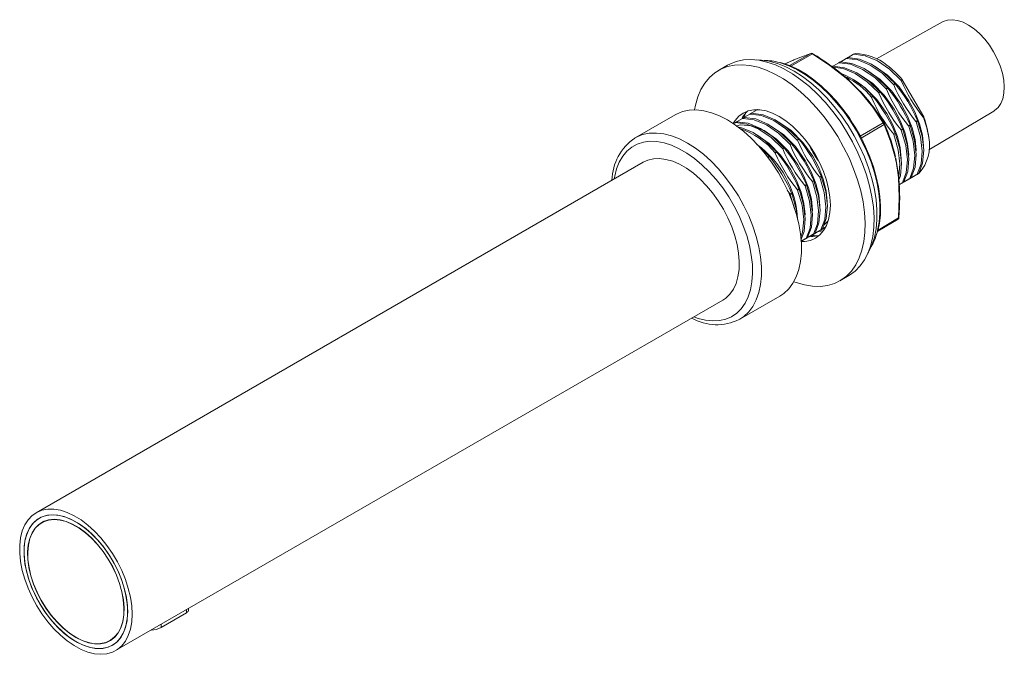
# Model space of a CAD drawing. Header units: millimetres. Extents: x 41 to 196, y 14 to 277.
# Tile 9 of 9: x 118 to 196, y 220 to 271. Entities that reach past the tile are written whole.
import ezdxf

# ---------------------------------------------------------------- set-up
doc = ezdxf.new("R2010")
doc.units = ezdxf.units.MM

msp = doc.modelspace()

# ---------------------------------------------------------------- linework, layer by layer
at = {"color": 7, "linetype": 'Continuous', "lineweight": 15}
for p, q in [((191.1711, 270.6041), (185.9254, 267.6648)), ((184.1039, 268.0311), (183.6748, 267.7833)), ((184.1039, 268.0311), (184.2256, 268.1014)), ((184.124, 268.0372), (184.1039, 268.0311)), ((184.124, 268.0372), (184.2419, 268.1052)), ((184.2256, 268.1014), (184.2419, 268.1052)), ((179.2402, 267.5374), (178.5912, 267.2582)), ((179.2444, 267.5395), (178.5954, 267.2603)), ((179.2638, 267.5475), (179.2402, 267.5374)), ((179.2402, 267.5374), (179.2444, 267.5395)), ((179.2644, 267.5464), (179.2446, 267.5387)), ((182.9254, 267.3508), (182.4963, 267.103)), ((182.9254, 267.3508), (183.0471, 267.421)), ((182.9455, 267.3568), (182.9254, 267.3508)), ((182.9455, 267.3568), (183.0634, 267.4249)), ((183.0471, 267.421), (183.0634, 267.4249)), ((183.5147, 267.6909), (183.0855, 267.4431)), ((183.5147, 267.6909), (183.6364, 267.7612)), ((183.5348, 267.697), (183.5147, 267.6909)), ((183.5348, 267.697), (183.6526, 267.7651)), ((183.6364, 267.7612), (183.6526, 267.7651)), ((174.0633, 267.1612), (173.3562, 266.753)), ((182.3992, 267.047), (182.4579, 267.0809)), ((182.4579, 267.0809), (182.4741, 267.0847)), ((183.5498, 266.1401), (183.4911, 266.1908)), ((184.5012, 265.1861), (183.6864, 265.9785)), ((184.5321, 265.1909), (183.7172, 265.9834)), ((187.2861, 265.6342), (187.404, 265.7022)), ((187.3024, 265.6083), (187.4241, 265.6785)), ((187.404, 265.7022), (187.4241, 265.6785)), ((187.8754, 265.9744), (187.9635, 266.0252)), ((187.8917, 265.9484), (187.8754, 265.9744)), ((187.8917, 265.9484), (187.9811, 266.0001)), ((189.6834, 263.0516), (187.9811, 266.0001)), ((184.7589, 264.9583), (184.6961, 265.0254)), ((186.1076, 264.9538), (186.2255, 265.0219)), ((186.1239, 264.9279), (186.1076, 264.9538)), ((186.1239, 264.9279), (186.2456, 264.9982)), ((186.2255, 265.0219), (186.2456, 264.9982)), ((186.6969, 265.294), (186.8147, 265.362)), ((186.7132, 265.2681), (186.6969, 265.294)), ((186.7132, 265.2681), (186.8349, 265.3384)), ((186.8147, 265.362), (186.8349, 265.3384)), ((187.3024, 265.6083), (187.2861, 265.6342)), ((185.5184, 264.6137), (185.6362, 264.6817)), ((185.5346, 264.5878), (185.5184, 264.6137)), ((185.5346, 264.5878), (185.6563, 264.658)), ((185.6362, 264.6817), (185.6563, 264.658)), ((175.8544, 263.2687), (175.976, 263.339)), ((175.8744, 263.2748), (175.9923, 263.3428)), ((175.976, 263.339), (175.9923, 263.3428)), ((176.4436, 263.6089), (176.0145, 263.3611)), ((176.4436, 263.6089), (176.4769, 263.6281)), ((176.4637, 263.615), (176.4436, 263.6089)), ((176.5303, 263.6063), (176.4637, 263.615)), ((190.0841, 260.4302), (195.2659, 263.5109)), ((169.898, 263.2171), (166.716, 261.3802)), ((174.6758, 262.5884), (174.5092, 262.4921)), ((174.6758, 262.5884), (174.7975, 262.6586)), ((174.6959, 262.5945), (174.6758, 262.5884)), ((174.6959, 262.5945), (174.8138, 262.6625)), ((174.7975, 262.6586), (174.8138, 262.6625)), ((174.836, 262.6807), (174.798, 262.6588)), ((175.2651, 262.9286), (174.8359, 262.6808)), ((175.2651, 262.9286), (175.3868, 262.9988)), ((175.2852, 262.9346), (175.2651, 262.9286)), ((175.2852, 262.9346), (175.403, 263.0027)), ((175.3868, 262.9988), (175.403, 263.0027)), ((175.8544, 263.2687), (175.4252, 263.0209)), ((175.8744, 263.2748), (175.8544, 263.2687)), ((184.6182, 261.5149), (186.4619, 262.5813)), ((186.5261, 262.5646), (186.524, 262.5682)), ((186.5251, 262.5664), (186.5241, 262.5683)), ((189.0619, 262.6929), (189.1836, 262.7631)), ((189.0773, 262.6664), (189.0619, 262.6929)), ((189.0773, 262.6664), (189.1951, 262.7344)), ((189.1836, 262.7631), (189.1951, 262.7344)), ((189.6512, 263.033), (189.6834, 263.0516)), ((189.6665, 263.0066), (189.6512, 263.033)), ((189.6665, 263.0066), (189.6963, 263.0238)), ((186.5393, 262.434), (184.6956, 261.3676)), ((187.2942, 261.6724), (187.4159, 261.7426)), ((187.4159, 261.7426), (187.4274, 261.7139)), ((187.8834, 262.0125), (188.0051, 262.0828)), ((187.8988, 261.9861), (187.8834, 262.0125)), ((187.8988, 261.9861), (188.0166, 262.0541)), ((188.0051, 262.0828), (188.0166, 262.0541)), ((188.4727, 262.3527), (188.5944, 262.423)), ((188.488, 262.3262), (188.4727, 262.3527)), ((188.488, 262.3262), (188.6059, 262.3943)), ((188.5944, 262.423), (188.6059, 262.3943)), ((179.0366, 260.8718), (179.1544, 260.9398)), ((179.1544, 260.9398), (179.1745, 260.9161)), ((179.6258, 261.212), (179.7437, 261.28)), ((179.6421, 261.1861), (179.6258, 261.212)), ((179.6421, 261.1861), (179.7638, 261.2563)), ((179.7437, 261.28), (179.7638, 261.2563)), ((187.3095, 261.6459), (187.2942, 261.6724)), ((187.3095, 261.6459), (187.4274, 261.7139)), ((177.858, 260.1915), (177.9759, 260.2595)), ((177.8743, 260.1656), (177.858, 260.1915)), ((177.8743, 260.1656), (177.996, 260.2358)), ((177.9759, 260.2595), (177.996, 260.2358)), ((178.4473, 260.5316), (178.5652, 260.5997)), ((178.4636, 260.5057), (178.4473, 260.5316)), ((178.4636, 260.5057), (178.5853, 260.576)), ((178.5652, 260.5997), (178.5853, 260.576)), ((179.0528, 260.8459), (179.0366, 260.8718)), ((179.0528, 260.8459), (179.1745, 260.9161)), ((167.3624, 259.444), (119.0434, 231.55)), ((177.3866, 259.9193), (177.4068, 259.8956)), ((187.6461, 258.4521), (187.4802, 259.5238)), ((187.6653, 258.4783), (187.4994, 259.55)), ((180.8124, 257.9305), (180.9341, 258.0007)), ((180.8277, 257.904), (180.8124, 257.9305)), ((180.8277, 257.904), (180.9456, 257.9721)), ((180.9341, 258.0007), (180.9456, 257.9721)), ((181.4016, 258.2707), (181.5233, 258.3409)), ((181.417, 258.2442), (181.4016, 258.2707)), ((181.417, 258.2442), (181.5348, 258.3122)), ((181.5233, 258.3409), (181.5348, 258.3122)), ((187.6856, 258.1729), (187.6939, 257.9509)), ((187.7005, 258.1988), (187.6943, 258.2616)), ((188.0952, 257.8648), (187.7357, 257.6572)), ((187.9735, 257.7945), (188.0952, 257.8648)), ((187.9735, 257.7945), (187.9878, 257.8083)), ((187.9878, 257.8083), (188.1056, 257.8764)), ((188.1056, 257.8764), (188.0952, 257.8648)), ((188.6844, 258.2049), (188.1773, 257.912)), ((188.5623, 258.1343), (189.3354, 258.5807)), ((188.5627, 258.1347), (188.6844, 258.2049)), ((188.5627, 258.1347), (188.577, 258.1485)), ((188.577, 258.1485), (188.6949, 258.2165)), ((188.6949, 258.2165), (188.6844, 258.2049)), ((189.2737, 258.5451), (188.7665, 258.2522)), ((189.152, 258.4749), (189.2737, 258.5451)), ((189.152, 258.4749), (189.1663, 258.4887)), ((189.1663, 258.4887), (189.2841, 258.5567)), ((189.2841, 258.5567), (189.2737, 258.5451)), ((179.0446, 256.91), (178.8187, 257.2205)), ((179.6339, 257.2502), (179.7556, 257.3204)), ((179.6492, 257.2237), (179.6339, 257.2502)), ((179.6492, 257.2237), (179.767, 257.2917)), ((179.7556, 257.3204), (179.767, 257.2917)), ((180.2231, 257.5903), (180.3448, 257.6606)), ((180.2384, 257.5639), (180.2231, 257.5903)), ((180.2384, 257.5639), (180.3563, 257.6319)), ((180.3448, 257.6606), (180.3563, 257.6319)), ((179.0446, 256.91), (179.1663, 256.9802)), ((179.0599, 256.8835), (179.0446, 256.91)), ((179.0599, 256.8835), (179.1778, 256.9516)), ((179.3997, 255.7227), (179.0599, 256.8835)), ((179.1663, 256.9802), (179.1778, 256.9516)), ((182.0621, 254.7477), (181.7397, 254.4433)), ((186.0307, 253.9495), (187.6551, 254.9115)), ((181.6133, 254.1229), (181.1062, 253.83)), ((181.4916, 254.0526), (181.6133, 254.1229)), ((181.4916, 254.0526), (181.506, 254.0665)), ((181.506, 254.0665), (181.6238, 254.1345)), ((181.6238, 254.1345), (181.6133, 254.1229)), ((181.813, 254.2381), (181.6954, 254.1702)), ((181.7223, 254.1856), (181.8129, 254.238)), ((180.4348, 253.4426), (179.9277, 253.1497)), ((179.9379, 253.1554), (179.9684, 253.173)), ((179.9987, 253.1905), (179.9684, 253.173)), ((180.3131, 253.3723), (180.4348, 253.4426)), ((180.3131, 253.3723), (180.3275, 253.3861)), ((180.3275, 253.3861), (180.4453, 253.4541)), ((180.4453, 253.4541), (180.4348, 253.4426)), ((180.4359, 253.4429), (180.5576, 253.5131)), ((181.0241, 253.7827), (180.5169, 253.4898)), ((180.588, 253.5307), (180.5576, 253.5131)), ((180.9024, 253.7125), (181.0241, 253.7827)), ((180.9024, 253.7125), (180.9167, 253.7263)), ((180.9167, 253.7263), (181.0346, 253.7943)), ((181.0346, 253.7943), (181.0241, 253.7827)), ((181.0252, 253.7831), (181.1469, 253.8533)), ((181.1773, 253.8708), (181.1469, 253.8533)), ((183.0221, 250.0094), (183.7292, 250.4176)), ((125.3762, 220.5801), (173.6952, 248.474)), ((175.0487, 246.946), (178.2307, 248.7829)), ((175.0487, 246.946), (175.0009, 246.9191)), ((119.6903, 230.865), (119.5017, 230.7561)), ((119.651, 230.8423), (119.6865, 230.8672)), ((119.716, 230.8796), (119.6903, 230.865)), ((128.9862, 222.4201), (131.0021, 223.5838)), ((131.1757, 223.7564), (131.181, 223.9311)), ((124.9179, 221.3739), (125.1065, 221.4828)), ((125.1066, 221.4784), (125.0673, 221.4601)), ((125.1065, 221.4828), (125.132, 221.4978))]:
    msp.add_line(p, q, dxfattribs=at)
at = {"color": 8, "linetype": 'Continuous', "lineweight": 15}
for p, q in [((178.9905, 267.1407), (180.7056, 268.1074)), ((180.8213, 268.0668), (179.1012, 267.0973)), ((182.4035, 267.0439), (182.4741, 267.0847)), ((176.4637, 263.615), (176.4858, 263.6277)), ((177.2736, 259.8541), (177.3866, 259.9193)), ((177.2921, 259.8295), (177.4068, 259.8956)), ((186.051, 254.0462), (187.6877, 255.0155)), ((131.0021, 223.5838), (131.0096, 223.8321)), ((128.9862, 222.6641), (128.9862, 222.4201))]:
    msp.add_line(p, q, dxfattribs=at)
at = {"color": 7, "linetype": 'Continuous', "lineweight": 15, "flags": 128}
for points in [[(191.1711, 270.6041), (191.2356, 270.638), (191.583, 270.7556), (191.9684, 270.7863), (192.3827, 270.7294), (192.8162, 270.5862), (193.2588, 270.3601), (193.7001, 270.0563), (194.1298, 269.6821), (194.5377, 269.2462), (194.9144, 268.7587), (195.251, 268.2312)], [(180.7056, 268.1074), (180.1076, 267.8878), (179.3562, 267.5855)], [(183.5093, 266.1294), (182.2263, 267.1393), (180.8213, 268.0668)], [(180.8523, 268.0818), (180.8517, 268.0855), (180.8501, 268.0877)], [(187.8754, 265.9744), (186.9603, 266.8594), (186.0039, 267.5151), (185.0327, 267.9191), (184.124, 268.0372)], [(195.251, 268.2312), (195.5396, 267.6759), (195.7734, 267.106), (195.947, 266.5347), (196.0562, 265.9755), (196.0986, 265.4414), (196.0732, 264.945), (195.9804, 264.4979), (195.8226, 264.1106), (195.6034, 263.7921), (195.3279, 263.55), (195.2659, 263.5109)], [(179.346, 249.934), (179.5435, 249.8626), (180.2039, 249.6755), (180.8442, 249.575), (181.4582, 249.562), (182.0396, 249.6367), (182.5828, 249.7982), (183.0823, 250.0451), (183.5332, 250.3748), (183.931, 250.784), (184.2717, 251.2688), (184.552, 251.8243), (184.769, 252.4449), (184.9206, 253.1245), (185.0054, 253.8564), (185.0224, 254.6332), (184.9714, 255.4473), (184.8531, 256.2906), (184.6685, 257.1546), (184.4196, 258.0308), (184.1087, 258.9105), (183.739, 259.7849), (183.3141, 260.6454), (182.8383, 261.4834), (182.3163, 262.2905), (181.7533, 263.0588), (181.1549, 263.7807), (180.5269, 264.4488), (179.8758, 265.0566), (179.2079, 265.5981), (178.5298, 266.0679), (177.8484, 266.4613), (177.1704, 266.7744), (176.5024, 267.004), (175.8513, 267.148), (175.2234, 267.2048), (174.6249, 267.174), (174.0619, 267.0557), (173.5399, 266.8513), (173.0641, 266.5626), (172.6392, 266.1927), (172.2695, 265.7451), (171.9586, 265.2244), (171.7097, 264.6356), (171.5251, 263.9846), (171.4526, 263.6074)], [(183.7292, 250.4176), (183.7894, 250.4533), (184.2403, 250.783), (184.6381, 251.1922), (184.9788, 251.677), (185.2591, 252.2325), (185.4761, 252.8531), (185.6277, 253.5327), (185.7125, 254.2646), (185.7295, 255.0414), (185.6785, 255.8555), (185.5602, 256.6988), (185.3757, 257.5628), (185.1267, 258.439), (184.8158, 259.3187), (184.4461, 260.1931), (184.0213, 261.0536), (183.5455, 261.8916), (183.0234, 262.6987), (182.4604, 263.467), (181.862, 264.1889), (181.2341, 264.857), (180.5829, 265.4648), (179.915, 266.0063), (179.2369, 266.4761), (178.5555, 266.8695), (177.8775, 267.1826), (177.2095, 267.4122), (176.5584, 267.5562), (175.9305, 267.613), (175.332, 267.5822), (174.769, 267.4639), (174.247, 267.2595), (174.0633, 267.1612)], [(185.2489, 252.2086), (185.2928, 252.2847), (185.5565, 252.842), (185.7566, 253.463), (185.8912, 254.1415), (185.9588, 254.8705), (185.9588, 255.6425), (185.8912, 256.4496), (185.7566, 257.2835), (185.5565, 258.1356), (185.2928, 258.9972), (184.9684, 259.8595), (184.5865, 260.7136), (184.151, 261.5508), (183.6665, 262.3624), (183.1378, 263.1401), (182.5705, 263.876), (181.9702, 264.5625), (181.3433, 265.1925), (180.6961, 265.7597), (180.0353, 266.258), (179.3676, 266.6826), (178.7, 267.0289), (178.0391, 267.2935), (177.3919, 267.4736), (176.765, 267.5674), (176.3742, 267.5816)], [(184.0271, 262.5624), (183.7694, 262.9631), (183.2589, 263.6644), (182.7161, 264.3247), (182.146, 264.938), (181.5538, 265.4982), (180.9449, 266.0001), (180.325, 266.4389), (179.6997, 266.8101), (179.0746, 267.11), (178.4557, 267.3355), (178.275, 267.3797)], [(179.3562, 267.5855), (179.261, 267.546), (179.2402, 267.5374)], [(186.6969, 265.294), (185.7818, 266.179), (184.8254, 266.8348), (183.8542, 267.2388), (182.9455, 267.3568)], [(186.8147, 265.362), (185.8996, 266.247), (184.9432, 266.9028), (183.9721, 267.3068), (183.0634, 267.4249)], [(187.2861, 265.6342), (186.371, 266.5192), (185.4146, 267.1749), (184.4435, 267.579), (183.5348, 267.697)], [(187.404, 265.7022), (186.4889, 266.5872), (185.5325, 267.243), (184.5613, 267.647), (183.6526, 267.7651)], [(186.1076, 264.9538), (185.1925, 265.8388), (184.2361, 266.4946), (183.265, 266.8986), (182.4616, 267.003)], [(186.2255, 265.0219), (185.3104, 265.9069), (184.354, 266.5626), (183.3828, 266.9667), (182.4741, 267.0847)], [(185.1742, 266.7444), (185.2374, 266.7192), (186.2122, 266.0396), (187.1344, 265.1072), (187.9239, 264.0014), (188.4005, 263.1027), (188.7639, 262.1705), (188.9924, 261.2584), (189.0811, 260.4006), (189.0679, 260.2675)], [(185.7634, 267.0846), (185.8267, 267.0593), (186.8014, 266.3798), (187.7236, 265.4473), (188.5131, 264.3416), (188.9898, 263.4429), (189.3532, 262.5106), (189.5816, 261.5985), (189.6704, 260.7408), (189.6571, 260.6076)], [(183.2324, 266.3761), (183.255, 266.3589), (183.4659, 266.1936)], [(183.5437, 266.1432), (183.5067, 266.1788), (183.4916, 266.1913)], [(183.6864, 265.9785), (183.6537, 266.0059), (183.5093, 266.1294)], [(183.6864, 265.9785), (183.5838, 266.1016), (183.5437, 266.1432)], [(183.7171, 265.9833), (183.6948, 266.0051), (183.5499, 266.14)], [(183.9957, 266.0641), (184.0589, 266.0388), (185.0336, 265.3593), (185.9559, 264.4268), (186.7454, 263.3211), (187.222, 262.4223), (187.5854, 261.4901), (187.8139, 260.578), (187.9026, 259.7203), (187.8894, 259.5871)], [(184.5849, 266.4043), (184.6482, 266.379), (185.6229, 265.6995), (186.5451, 264.767), (187.3346, 263.6613), (187.8113, 262.7625), (188.1746, 261.8303), (188.4031, 260.9182), (188.4918, 260.0605), (188.4786, 259.9273)], [(184.6506, 265.0194), (184.5282, 265.1554), (184.5012, 265.1861)], [(184.6904, 265.0281), (184.5394, 265.1576), (184.5012, 265.1861)], [(184.6962, 265.0256), (184.6834, 265.0389), (184.5319, 265.1904)], [(186.4619, 262.5813), (185.6358, 263.8194), (184.6506, 265.0194)], [(184.7587, 264.9581), (184.7389, 264.9802), (184.6904, 265.0281)], [(178.2307, 248.7829), (178.5554, 249.0022), (178.9415, 249.3659), (179.2705, 249.8073), (179.5384, 250.3213), (179.7421, 250.9019), (179.8793, 251.5423), (179.9482, 252.2349), (179.9482, 252.9717), (179.8793, 253.744), (179.7421, 254.5427), (179.5384, 255.3585), (179.2705, 256.1818), (178.9415, 257.0031), (178.5554, 257.8125), (178.1166, 258.6007), (177.6304, 259.3584), (177.1023, 260.0767), (176.5385, 260.7473), (175.9458, 261.3621), (175.3311, 261.9142), (174.7014, 262.3968), (174.0643, 262.8045), (173.4272, 263.1324), (172.7976, 263.3767), (172.1828, 263.5345), (171.5901, 263.6039), (171.0264, 263.5843), (170.4983, 263.4756), (170.012, 263.2794), (169.898, 263.2171)], [(179.9628, 253.1325), (180.222, 253.1415), (180.6643, 253.2274), (181.0641, 253.4015), (181.4148, 253.6609), (181.7103, 254.0009), (181.9455, 254.4159), (182.1164, 254.8988), (182.2202, 255.4413), (182.255, 256.034), (182.2202, 256.6669), (182.1164, 257.3292), (181.9455, 258.0094), (181.7103, 258.696), (181.4148, 259.3773), (181.0641, 260.0414), (180.6643, 260.6772), (180.222, 261.2737), (179.7451, 261.8207), (179.2414, 262.3088), (178.7198, 262.7298), (178.1891, 263.0763), (177.6584, 263.3425), (177.1368, 263.5238), (176.6332, 263.6171), (176.1562, 263.6209), (175.714, 263.5349), (175.3141, 263.3608), (174.9634, 263.1015), (174.668, 262.7615), (174.5195, 262.5214)], [(175.5299, 263.3658), (175.386, 263.0521), (175.3814, 263.0402)], [(179.7437, 261.28), (178.8286, 262.165), (177.8722, 262.8208), (176.901, 263.2248), (175.9923, 263.3428)], [(178.4473, 260.5316), (177.5322, 261.4166), (176.5758, 262.0724), (175.6047, 262.4764), (174.6959, 262.5945)], [(178.5652, 260.5997), (177.6501, 261.4847), (176.6936, 262.1404), (175.7225, 262.5444), (174.8138, 262.6625)], [(179.0366, 260.8718), (178.1215, 261.7568), (177.165, 262.4126), (176.1939, 262.8166), (175.2852, 262.9346)], [(179.1544, 260.9398), (178.2393, 261.8248), (177.2829, 262.4806), (176.3118, 262.8846), (175.403, 263.0027)], [(179.6258, 261.212), (178.7107, 262.097), (177.7543, 262.7527), (176.7832, 263.1568), (175.8744, 263.2748)], [(178.1031, 262.6624), (178.1664, 262.6371), (179.1411, 261.9576), (180.0633, 261.0251), (180.8528, 259.9194), (181.3295, 259.0206), (181.6928, 258.0884), (181.9213, 257.1763), (182.01, 256.3186), (181.9968, 256.1854)], [(186.016, 253.9051), (186.031, 253.9505), (186.1629, 254.5823), (186.2342, 255.2597), (186.2442, 255.9758), (186.1929, 256.7236), (186.0811, 257.4959), (185.9098, 258.2852), (185.681, 259.0843), (185.3969, 259.8855), (185.0603, 260.6814), (184.6743, 261.4645), (184.2426, 262.2275), (184.0271, 262.5624)], [(189.1663, 258.4887), (189.4742, 259.3093), (189.5644, 260.3262), (189.4312, 261.4574), (189.0773, 262.6664)], [(189.2841, 258.5567), (189.5921, 259.3773), (189.6823, 260.3943), (189.5491, 261.5254), (189.1951, 262.7344)], [(190.0899, 261.4058), (189.9276, 262.1918), (189.6665, 263.0066)], [(174.7712, 262.3263), (175.0869, 262.4263), (175.9987, 262.3524), (176.9878, 261.9568), (177.9626, 261.2772), (178.8848, 260.3448), (179.6743, 259.2391), (180.1509, 258.3403), (180.5143, 257.4081), (180.7428, 256.496), (180.8315, 255.6383), (180.8183, 255.5051)], [(177.9759, 260.2595), (177.0608, 261.1445), (176.1044, 261.8003), (175.1333, 262.2043), (174.9203, 262.2319)], [(177.5139, 262.3222), (177.5771, 262.2969), (178.5518, 261.6174), (179.4741, 260.685), (180.2635, 259.5792), (180.7402, 258.6805), (181.1036, 257.7483), (181.3321, 256.8361), (181.4208, 255.9784), (181.4076, 255.8453)], [(187.4332, 259.7304), (187.0502, 261.1255), (186.5393, 262.434)], [(187.9878, 257.8083), (188.2957, 258.629), (188.3859, 259.6459), (188.2527, 260.777), (187.8988, 261.9861)], [(188.1056, 257.8764), (188.4136, 258.697), (188.5038, 259.7139), (188.3705, 260.845), (188.0166, 262.0541)], [(188.577, 258.1485), (188.885, 258.9691), (188.9752, 259.986), (188.8419, 261.1172), (188.488, 262.3262)], [(188.6949, 258.2165), (189.0028, 259.0372), (189.093, 260.0541), (188.9598, 261.1852), (188.6059, 262.3943)], [(176.3354, 261.6419), (176.3986, 261.6166), (177.3733, 260.9371), (178.2955, 260.0046), (179.085, 258.8989), (179.5617, 258.0001), (179.9251, 257.0679), (180.1536, 256.1558), (180.2423, 255.2981), (180.229, 255.1649)], [(187.6947, 258.2575), (187.7065, 258.2888), (187.7967, 259.3057), (187.6634, 260.4368), (187.3095, 261.6459)], [(187.7213, 258.0824), (187.8243, 258.3568), (187.9145, 259.3737), (187.7813, 260.5049), (187.4274, 261.7139)], [(177.3866, 259.9193), (176.4715, 260.8043), (176.4395, 260.8263)], [(173.6952, 248.474), (173.9297, 248.6311), (174.262, 248.9474), (174.5376, 249.3396), (174.7526, 249.8019), (174.9035, 250.3272), (174.988, 250.9076), (175.005, 251.5342), (174.9541, 252.1975), (174.8362, 252.8876), (174.6529, 253.5939), (174.4072, 254.3058), (174.1026, 255.0124), (173.7438, 255.703), (173.3364, 256.3672), (172.8863, 256.9948), (172.4006, 257.5765), (171.8864, 258.1033), (171.3517, 258.5673), (170.8045, 258.9614), (170.2531, 259.2798), (169.7059, 259.5174), (169.1712, 259.6708), (168.657, 259.7376), (168.1712, 259.7168), (167.7212, 259.6087), (167.3624, 259.444)], [(187.4802, 259.5238), (187.4713, 259.5614), (187.4332, 259.7304)], [(187.4802, 259.5238), (187.469, 259.6982), (187.4605, 259.7628)], [(187.4993, 259.55), (187.4948, 259.5795), (187.4607, 259.7698)], [(180.9167, 253.7263), (181.2246, 254.5469), (181.3148, 255.5638), (181.1816, 256.695), (180.8277, 257.904)], [(181.0346, 253.7943), (181.3425, 254.615), (181.4327, 255.6319), (181.2995, 256.763), (180.9456, 257.9721)], [(181.506, 254.0665), (181.8139, 254.8871), (181.9041, 255.904), (181.7709, 257.0351), (181.417, 258.2442)], [(181.6238, 254.1345), (181.9317, 254.9551), (182.0219, 255.972), (181.8887, 257.1032), (181.5348, 258.3122)], [(187.6656, 258.2293), (187.6494, 258.4112), (187.6461, 258.4521)], [(187.694, 258.2548), (187.6581, 258.4133), (187.6461, 258.4521)], [(187.6945, 258.2616), (187.6926, 258.2785), (187.6648, 258.4785)], [(187.6877, 255.0155), (187.7423, 256.6363), (187.6656, 258.2293)], [(187.7011, 258.1989), (187.7009, 258.2024), (187.694, 258.2548)], [(187.7357, 257.6571), (187.9682, 257.7914), (188.5324, 258.1172), (188.5627, 258.1347)], [(188.0694, 257.8497), (188.7184, 258.2245), (189.152, 258.4749)], [(188.5623, 258.1343), (189.2485, 258.5305), (189.3354, 258.5807)], [(179.9041, 253.488), (180.0461, 253.8666), (180.1363, 254.8835), (180.0031, 256.0146), (179.6492, 257.2237)], [(179.9028, 253.2386), (180.164, 253.9346), (180.2542, 254.9515), (180.121, 256.0827), (179.767, 257.2917)], [(180.3275, 253.3861), (180.6354, 254.2068), (180.7256, 255.2237), (180.5924, 256.3548), (180.2384, 257.5639)], [(180.4453, 253.4541), (180.7532, 254.2748), (180.8434, 255.2917), (180.7102, 256.4228), (180.3563, 257.6319)], [(187.7159, 257.6458), (187.9431, 257.777), (187.9735, 257.7945)], [(179.608, 255.0946), (179.5317, 255.7425), (179.1778, 256.9516)], [(187.6548, 254.912), (187.6606, 254.9155), (187.6769, 254.9377), (187.6865, 254.9727), (187.6877, 255.0155)], [(180.5438, 253.5053), (180.8971, 253.7093), (181.4613, 254.0351), (181.4916, 254.0526)], [(181.133, 253.8454), (181.4864, 254.0495), (181.813, 254.2381)], [(181.6936, 253.994), (181.3328, 253.9265), (181.2827, 253.9317)], [(179.9128, 253.1411), (180.2828, 253.3548), (180.3131, 253.3723)], [(179.9545, 253.1651), (180.3079, 253.3692), (180.872, 253.695), (180.9024, 253.7125)], [(180.824, 253.6192), (180.9598, 253.6012), (181.1758, 253.5857)], [(126.6882, 223.4797), (126.6542, 224.1348), (126.5529, 224.8192), (126.3858, 225.5225), (126.1553, 226.2339), (125.865, 226.9428), (125.5194, 227.6385), (125.1235, 228.3102), (124.6835, 228.9479), (124.206, 229.5419), (123.6982, 230.0833), (123.1679, 230.5637), (122.623, 230.9759), (122.0719, 231.3136), (121.5229, 231.5718), (120.9843, 231.7465), (120.4642, 231.8351), (119.9707, 231.8363), (119.511, 231.7499), (119.0923, 231.5774), (118.7208, 231.3213), (118.4023, 230.9855), (118.1414, 230.5751), (117.9422, 230.0964), (117.8077, 229.5566), (117.74, 228.9638), (117.74, 228.3271), (117.8077, 227.6561), (117.9422, 226.9609), (118.1414, 226.2522), (118.4023, 225.5407), (118.7208, 224.8371), (119.0923, 224.1521), (119.511, 223.4961), (119.9707, 222.8791), (120.4642, 222.3104), (120.9843, 221.7985), (121.5229, 221.3514), (122.0719, 220.9757), (122.623, 220.6771), (123.1679, 220.4603), (123.6982, 220.3284), (124.206, 220.2834), (124.6835, 220.3261), (125.1235, 220.4558), (125.5194, 220.6705), (125.865, 220.967), (126.1553, 221.3408), (126.3858, 221.7862), (126.5529, 222.2964), (126.6542, 222.8638), (126.6882, 223.4797)], [(122.2098, 221.3019), (122.7373, 221.0365), (123.2561, 220.8537), (123.7577, 220.7564), (124.2339, 220.7463), (124.6769, 220.8236), (125.0794, 220.9869), (125.4347, 221.2336), (125.7371, 221.5596), (125.9816, 221.9596), (126.1641, 222.427), (126.2817, 222.9542), (126.3325, 223.5324), (126.3156, 224.1522), (126.2312, 224.8035), (126.0808, 225.4754), (125.8669, 226.157), (125.5929, 226.8371), (125.2633, 227.5046), (124.8836, 228.1484), (124.46, 228.758), (123.9995, 229.3233), (123.5096, 229.8352), (122.9983, 230.2852), (122.4741, 230.6658), (121.9456, 230.971), (121.4213, 231.1955), (120.9101, 231.3359), (120.4202, 231.3897), (119.9596, 231.356), (119.536, 231.2355), (119.1563, 231.0301), (118.8268, 230.7431), (118.5528, 230.3793), (118.3388, 229.9447), (118.1885, 229.4464), (118.1041, 228.8926), (118.0872, 228.2923), (118.1379, 227.6555), (118.2555, 226.9926), (118.4381, 226.3144), (118.6825, 225.6321), (118.9849, 224.9569), (119.3403, 224.3), (119.7427, 223.672), (120.1857, 223.0833), (120.6619, 222.5436), (121.1636, 222.0617), (121.6824, 221.6455), (122.2098, 221.3019)], [(126.3346, 223.6838), (126.3008, 224.3125), (126.1997, 224.9699), (126.0332, 225.6453), (125.8038, 226.3276), (125.5155, 227.0056), (125.1729, 227.6682), (124.7816, 228.3044), (124.3481, 228.9038), (123.8795, 229.4567), (123.3834, 229.9538), (122.8681, 230.3871), (122.342, 230.7494), (121.8138, 231.0348), (121.292, 231.2386), (120.7853, 231.3575), (120.302, 231.3894), (119.85, 231.334), (119.4367, 231.192), (119.069, 230.9658), (118.7529, 230.6592), (118.4935, 230.2771), (118.2952, 229.8258), (118.1611, 229.3128), (118.0935, 228.7465), (118.0935, 228.1362), (118.1611, 227.4918), (118.2952, 226.824), (118.4935, 226.1438), (118.7529, 225.4622), (119.069, 224.7906), (119.4367, 224.1399), (119.85, 223.5207), (120.302, 222.9434), (120.7853, 222.4173), (121.292, 221.9512), (121.8138, 221.5525), (122.342, 221.228), (122.8681, 220.9829), (123.3834, 220.8212), (123.8795, 220.7457), (124.3481, 220.7575), (124.7816, 220.8564), (125.1729, 221.0409), (125.5155, 221.3078), (125.8038, 221.6529), (126.0332, 222.0704), (126.1997, 222.5535), (126.3008, 223.0943), (126.3346, 223.6838)], [(122.2098, 221.6285), (122.7219, 221.3725), (123.2249, 221.2002), (123.7097, 221.1147), (124.1677, 221.1176), (124.5909, 221.2087), (124.9715, 221.3865), (125.3029, 221.6478), (125.579, 221.9879), (125.7951, 222.4008), (125.9471, 222.8791), (126.0325, 223.4142), (126.0496, 223.9966), (125.9983, 224.616), (125.8793, 225.2611), (125.6948, 225.9207), (125.4482, 226.5828), (125.1437, 227.2357), (124.7869, 227.8677), (124.3842, 228.4675), (123.9426, 229.0244), (123.4701, 229.5286), (122.9751, 229.9709), (122.4664, 230.3435), (121.9532, 230.6398), (121.4446, 230.8545), (120.9496, 230.9836), (120.4771, 231.025), (120.0355, 230.9779), (119.6327, 230.8431), (119.2759, 230.6231), (118.9715, 230.3217), (118.7248, 229.9444), (118.5404, 229.4978), (118.4214, 228.99), (118.37, 228.43), (118.3872, 227.8277), (118.4725, 227.194), (118.6246, 226.5402), (118.8406, 225.8779), (119.1168, 225.2189), (119.4481, 224.5751), (119.8288, 223.9578), (120.2519, 223.3781), (120.71, 222.8464), (121.1948, 222.3721), (121.6977, 221.9637), (122.2098, 221.6285)], [(122.2098, 221.6421), (122.7203, 221.3869), (123.2217, 221.2151), (123.7051, 221.1299), (124.1617, 221.1327), (124.5836, 221.2236), (124.963, 221.4009), (125.2934, 221.6614), (125.5687, 222.0004), (125.7841, 222.412), (125.9357, 222.8888), (126.0208, 223.4223), (126.0379, 224.003), (125.9866, 224.6204), (125.868, 225.2636), (125.6841, 225.9211), (125.4382, 226.5812), (125.1347, 227.2321), (124.779, 227.8621), (124.3775, 228.4601), (123.9373, 229.0154), (123.4662, 229.5179), (122.9727, 229.9589), (122.4657, 230.3304), (121.954, 230.6258), (121.4469, 230.8398), (120.9534, 230.9685), (120.4824, 231.0098), (120.0422, 230.9629), (119.6406, 230.8285), (119.2849, 230.6091), (118.9814, 230.3087), (118.7355, 229.9325), (118.5516, 229.4873), (118.433, 228.981), (118.3818, 228.4227), (118.3989, 227.8223), (118.484, 227.1906), (118.6356, 226.5388), (118.851, 225.8785), (119.1263, 225.2215), (119.4566, 224.5796), (119.8361, 223.9643), (120.2579, 223.3864), (120.7146, 222.8563), (121.1979, 222.3834), (121.6993, 221.9763), (122.2098, 221.6421)]]:
    msp.add_lwpolyline(points, dxfattribs=at)
at = {"color": 8, "linetype": 'Continuous', "lineweight": 15, "flags": 128}
for points in [[(185.9722, 253.8468), (186.0116, 253.9978), (186.1369, 254.6677), (186.1953, 255.387), (186.1864, 256.1482), (186.1103, 256.9432), (185.9676, 257.7635), (185.7601, 258.6005), (185.4897, 259.4452), (185.1595, 260.2888), (184.7729, 261.1222), (184.334, 261.9367), (183.8474, 262.7236), (183.3184, 263.4746), (182.7525, 264.1817), (182.1558, 264.8374), (181.5345, 265.4348), (180.8952, 265.9675), (180.2447, 266.4299), (179.59, 266.8171), (178.9379, 267.1249), (178.2954, 267.3502), (178.2013, 267.3764)], [(183.6864, 265.9785), (183.6952, 265.9829), (183.7031, 265.9855), (183.7097, 265.9862), (183.7149, 265.985), (183.7172, 265.9834)], [(184.5012, 265.1861), (184.5101, 265.1905), (184.518, 265.193), (184.5246, 265.1937), (184.5298, 265.1925), (184.5321, 265.1909)], [(186.5241, 262.5683), (186.5229, 262.5702), (186.5181, 262.5754), (186.5117, 262.5796), (186.5039, 262.5825), (186.4948, 262.5841), (186.4847, 262.5845), (186.4736, 262.5835), (186.4619, 262.5813)], [(166.7009, 261.3714), (166.83, 261.4425), (167.3163, 261.6387), (167.8444, 261.7473), (168.4081, 261.767), (169.0008, 261.6976), (169.6156, 261.5398), (170.2452, 261.2955), (170.8823, 260.9676), (171.5194, 260.5599), (172.1491, 260.0772), (172.7638, 259.5252), (173.3566, 258.9103), (173.9203, 258.2398), (174.4484, 257.5215), (174.9347, 256.7638), (175.3734, 255.9756), (175.7595, 255.1661), (176.0885, 254.3449), (176.3564, 253.5216), (176.5601, 252.7058), (176.6973, 251.907), (176.7663, 251.1348), (176.7663, 250.398), (176.6973, 249.7053), (176.5601, 249.065), (176.3564, 248.4844), (176.0885, 247.9704), (175.7595, 247.5289), (175.3734, 247.1653), (175.0487, 246.946)], [(171.3901, 247.1433), (171.7401, 247.0183), (172.3273, 246.8711), (172.8927, 246.8098), (173.4294, 246.8354), (173.9309, 246.9474), (174.3911, 247.1446), (174.8044, 247.4245), (175.1659, 247.7837), (175.471, 248.2178), (175.7161, 248.7216), (175.8983, 249.289), (176.0153, 249.9131), (176.0657, 250.5864), (176.0489, 251.3005), (175.9651, 252.0469), (175.8152, 252.8165), (175.6013, 253.6), (175.3257, 254.3879), (174.9919, 255.1705), (174.604, 255.9385), (174.1665, 256.6824), (173.685, 257.3932), (173.1651, 258.0624), (172.6132, 258.6818), (172.036, 259.2438), (171.4405, 259.7417), (170.8339, 260.1694), (170.2237, 260.5217), (169.6171, 260.7943), (169.0216, 260.984), (168.4444, 261.0883), (167.8925, 261.1062), (167.3726, 261.0373), (166.891, 260.8825), (166.4536, 260.6436), (166.0657, 260.3236), (165.7319, 259.9263), (165.4563, 259.4566), (165.2423, 258.9202), (165.0925, 258.3235), (165.0573, 258.1133)], [(187.4802, 259.5238), (187.4884, 259.5294), (187.4945, 259.5354), (187.4983, 259.5416), (187.4996, 259.5477), (187.4994, 259.55)], [(187.6461, 258.4521), (187.6543, 258.4577), (187.6604, 258.4637), (187.6642, 258.4699), (187.6655, 258.476), (187.6653, 258.4783)], [(187.694, 258.2548), (187.6947, 258.2586), (187.6946, 258.2616)], [(187.7175, 255.033), (187.717, 255.0308), (187.7147, 255.0271), (187.7106, 255.0237), (187.7046, 255.0206), (187.6969, 255.0178), (187.6877, 255.0155)]]:
    msp.add_lwpolyline(points, dxfattribs=at)
at = {"color": 7, "linetype": 'Continuous', "lineweight": 15}
for centre, radius, start, end in [((180.722, 267.9688), 0.1396, 44.63827, 96.719553), ((180.7637, 267.9846), 0.1343, 50.008023, 114.99973), ((170.0257, 250.1822), 20.9191, 50.028752, 58.83207), ((184.0845, 263.8087), 4.2994, 51.531739, 87.902334), ((176.9757, 263.0037), 4.5412, 74.342992, 89.966686), ((181.078, 260.9964), 5.8616, 38.955353, 69.653604), ((181.9791, 260.9622), 7.8388, 40.232436, 52.425611), ((183.5494, 266.0794), 0.0641, 95.046365, 128.740291), ((181.1252, 261.1557), 5.5909, 38.207119, 64.547356), ((178.2783, 258.1701), 11.8331, 22.839625, 39.385037), ((198.8471, 270.5717), 11.891, 202.880157, 219.344505), ((187.8353, 265.9161), 0.1683, 29.933255, 40.403215), ((184.6845, 264.9599), 0.0685, 85.08652, 119.6434), ((173.4338, 254.7487), 15.2475, 30.834179, 41.907913), ((197.0798, 269.5515), 11.8916, 202.88069, 219.344246), ((177.0532, 257.4616), 11.887, 22.877364, 39.347299), ((197.669, 269.8917), 11.8916, 202.88069, 219.344246), ((177.6424, 257.8018), 11.887, 22.877364, 39.347299), ((198.2541, 270.2293), 11.8867, 202.877178, 219.347485), ((196.4905, 269.2114), 11.8916, 202.88069, 219.344246), ((176.4639, 257.1214), 11.887, 22.877364, 39.347299), ((177.1711, 261.903), 2.1984, 132.365078, 150.950549), ((186.1649, 262.331), 0.3884, 15.379153, 40.119535), ((186.1017, 262.3005), 0.4999, 23.351193, 31.887135), ((173.6969, 256.735), 14.0953, 12.932488, 24.162558), ((189.5378, 262.9673), 0.1683, 19.597049, 30.066656), ((182.3183, 260.3722), 7.84, 7.575856, 19.767797), ((173.0935, 256.2639), 6.1747, 39.499772, 71.352041), ((169.0617, 257.9051), 4.1905, 124.291851, 178.612799), ((190.5961, 265.8085), 11.8894, 202.879069, 219.345594), ((170.5694, 253.7185), 11.8893, 22.878976, 39.345687), ((186.7789, 260.7768), 3.3702, 319.336057, 10.757953), ((171.831, 254.5126), 7.8249, 2.789984, 54.123594), ((188.8262, 264.7867), 11.8869, 202.877271, 219.347392), ((168.8016, 252.698), 11.8893, 22.879026, 39.345773), ((189.4175, 265.1281), 11.8893, 202.878976, 219.345687), ((169.3907, 253.0381), 11.8894, 22.879069, 39.345594), ((190.0069, 265.4684), 11.8894, 202.879069, 219.345594), ((169.98, 253.3783), 11.8894, 22.879069, 39.345594), ((186.3613, 263.337), 6.3153, 204.771802, 216.935773), ((168.2124, 252.3578), 11.8893, 22.879026, 39.345773), ((187.4014, 259.785), 0.0631, 300.277787, 339.477743), ((187.4486, 259.7674), 0.0127, 339.082308, 11.489046), ((187.6458, 258.2799), 0.0544, 291.365858, 332.400132), ((168.6411, 256.5411), 19.1301, 355.506958, 4.8467), ((187.5883, 255.0231), 0.1294, 296.840255, 4.400197), ((187.7057, 255.0328), 0.0118, 1.105548, 55.216154), ((180.7284, 255.744), 2.2041, 268.482339, 287.620898), ((181.599, 255.0113), 4.5256, 330.0238, 345.088992), ((173.2174, 250.5647), 4.0543, 240.362618, 295.975223), ((130.894, 223.8554), 0.2922, 291.703267, 340.333251), ((128.2351, 223.6674), 1.456, 268.727112, 301.056574)]:
    msp.add_arc(centre, radius, start, end, dxfattribs=at)
at = {"color": 8, "linetype": 'Continuous', "lineweight": 15}
for centre, radius, start, end in [((180.8573, 268.0473), 0.041, 100.208695, 151.554841), ((183.5422, 266.1317), 0.0116, 47.321288, 82.475904), ((184.6902, 265.0195), 0.00859, 45.214043, 88.615087), ((186.5037, 262.4816), 0.0595, 306.836453, 16.66479)]:
    msp.add_arc(centre, radius, start, end, dxfattribs=at)

doc.saveas('drawing.dxf')
